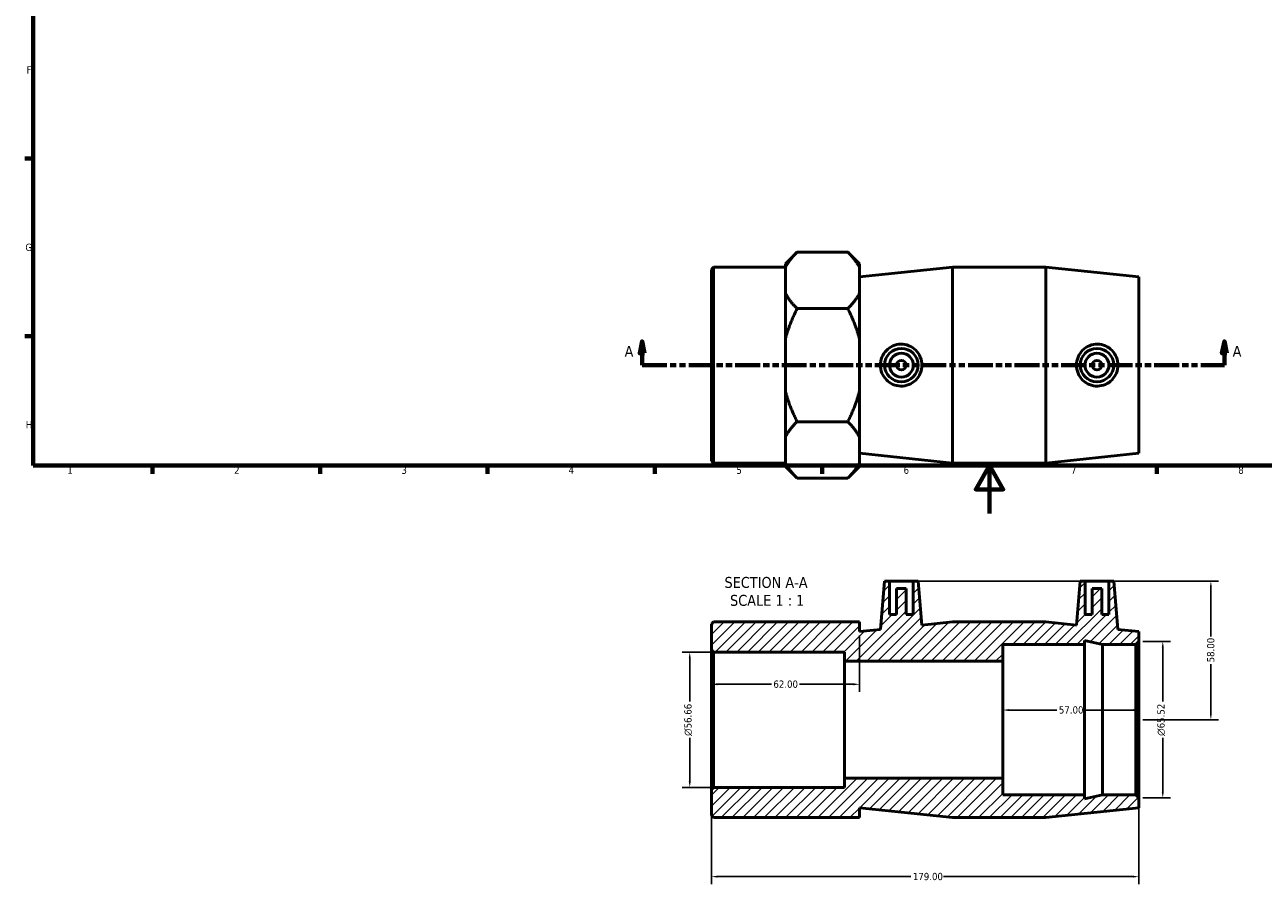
# Model space of a CAD drawing. Header units: millimetres. Extents: x 0 to 904, y -155 to 594.
# Tile 1 of 3: x 17 to 535, y -155 to 205. Entities that reach past the tile are written whole.
import ezdxf

# ---------------------------------------------------------------- set-up
doc = ezdxf.new("R2010")
doc.units = ezdxf.units.MM
doc.linetypes.add('DOUBLE_DASH_CHAIN', pattern=[1.2403, 0.6614, -0.0827, 0.1654, -0.0827, 0.1654, -0.0827])
for name, color, linetype, lineweight in [('Border (ANSI)', 7, 'Continuous', 70), ('Dimension (ANSI)', 7, 'Continuous', 25), ('Hatch (ANSI)', 7, 'Continuous', 18), ('Section Line (ANSI)', 7, 'DOUBLE_DASH_CHAIN', 70), ('Symbol (ANSI)', 7, 'Continuous', 25), ('Visible (ANSI)', 7, 'Continuous', 50)]:
    doc.layers.add(name, color=color, linetype=linetype, lineweight=lineweight)
doc.styles.add('Label Text (ANSI)', font='tahoma.ttf')
doc.styles.add('Note Text (ANSI)', font='tahoma.ttf')
doc.dimstyles.new('Default - mm (ANSI)', dxfattribs={"dimtxt": 3.048, "dimasz": 2.5, "dimexe": 3.175, "dimexo": 1.6002, "dimgap": 0.8, "dimtad": 0, "dimtoh": 1, "dimrnd": 1e-08, "dimzin": 4, "dimdsep": 46, "dimtxsty": 'Note Text (ANSI)', "dimcen": 0.09, "dimdle": 10, "dimclrd": 256, "dimclre": 256, "dimclrt": 230, "dimadec": 1, "dimazin": 1, "dimtfac": 1, "dimtofl": 0, "dimtmove": 0, "dimatfit": 3, "dimfxl": 1, "dimtolj": 1, "dimtzin": 4, "dimlwd": -1, "dimlwe": -1, "dimarcsym": 0})

# ---------------------------------------------------------------- blocks, each defined once
blk = doc.blocks.new('Borders Default Border')
at = {"layer": 'Border (ANSI)'}
for p, q in [((20, 148.5), (16.55, 148.5)), ((20, 74.25), (16.55, 74.25)), ((70.08, 20), (70.08, 16.55)), ((140.17, 20), (140.17, 16.55)), ((210.25, 20), (210.25, 16.55)), ((280.33, 20), (280.33, 16.55)), ((350.42, 20), (350.42, 16.55)), ((490.58, 20), (490.58, 16.55))]:
    blk.add_line(p, q, dxfattribs=at)
at = {"layer": 'Border (ANSI)', "flags": 128}
for points in [[(20, 20), (20, 574), (821, 574), (821, 20), (20, 20)], [(420.5, 0), (420.5, 20), (414.73, 10), (426.27, 10), (420.5, 20)]]:
    blk.add_lwpolyline(points, dxfattribs=at)
at = {"layer": 'Border (ANSI)', "color": 230, "true_color": 0xff0080, "char_height": 3.05, "attachment_point": 7, "style": 'Note Text (ANSI)'}
for s, insert in [('F', (17.29, 184.1)), ('G', (16.81, 109.79)), ('H', (16.97, 35.6)), ('1', (34.35, 16.55)), ('2', (104.2, 16.55)), ('3', (174.26, 16.49)), ('4', (244.23, 16.55)), ('5', (314.48, 16.49)), ('6', (384.49, 16.49)), ('7', (454.6, 16.55)), ('8', (524.63, 16.48))]:
    blk.add_mtext(s, dxfattribs=dict(at, insert=insert))
blk = doc.blocks.new('2dTransSection0')
at = {"layer": 'Section Line (ANSI)', "linetype": 'Continuous'}
for p, q in [((275.05, 72.06), (274.05, 67.06)), ((275.05, 67.06), (275.05, 72.06)), ((276.05, 67.06), (275.05, 72.06)), ((518.81, 72.06), (517.81, 67.06)), ((518.81, 67.06), (518.81, 72.06)), ((519.81, 67.06), (518.81, 72.06)), ((274.05, 67.06), (276.05, 67.06)), ((275.05, 62.06), (275.05, 67.06)), ((517.81, 67.06), (519.81, 67.06)), ((518.81, 62.06), (518.81, 67.06)), ((275.05, 62.06), (284.93, 62.06)), ((508.92, 62.06), (518.81, 62.06))]:
    blk.add_line(p, q, dxfattribs=at)
at = {"layer": 'Section Line (ANSI)', "linetype": 'DOUBLE_DASH_CHAIN', "ltscale": 15.71387}
blk.add_line((275.05, 62.06), (518.81, 62.06), dxfattribs=at)
at = {"layer": 'Section Line (ANSI)', "linetype": 'Continuous', "flags": 128}
for points in [[(276.05, 67.06), (275.05, 72.06), (274.05, 67.06), (276.05, 67.06)], [(519.81, 67.06), (518.81, 72.06), (517.81, 67.06), (519.81, 67.06)]]:
    blk.add_lwpolyline(points, dxfattribs=at)
at = {"layer": 'Section Line (ANSI)'}
for points in [[(276.05, 67.06), (275.05, 72.06), (274.05, 67.06), (276.05, 67.06)], [(519.81, 67.06), (518.81, 72.06), (517.81, 67.06), (519.81, 67.06)]]:
    blk.add_solid(points, dxfattribs=at)
at = {"layer": 'Section Line (ANSI)', "char_height": 4.57, "attachment_point": 7, "style": 'Label Text (ANSI)'}
for insert in [(267.69, 65.56), (522.28, 65.56)]:
    blk.add_mtext('A', dxfattribs=dict(at, insert=insert))
blk = doc.blocks.new('*D7')
at = {"layer": 'Defpoints', "color": 0, "transparency": 16777216}
for p in [(304.98, -58.06), (294.98, -114.72), (304.98, -114.72)]:
    blk.add_point(p, dxfattribs=at)
at = {"layer": 'Dimension (ANSI)', "transparency": 16777216}
for p, q in [((303.38, -58.06), (291.8, -58.06)), ((294.98, -60.56), (294.98, -78.8)), ((294.98, -112.22), (294.98, -93.98)), ((303.38, -114.72), (291.8, -114.72))]:
    blk.add_line(p, q, dxfattribs=at)
for points in [[(294.56, -60.56), (295.39, -60.56), (294.98, -58.06)], [(294.56, -112.22), (295.39, -112.22), (294.98, -114.72)]]:
    blk.add_solid(points, dxfattribs=at)
at = {"layer": 'Dimension (ANSI)', "color": 230, "true_color": 0xff0080, "transparency": 16777216, "insert": (292.68, -93.18), "char_height": 3.048, "attachment_point": 1, "rotation": 90, "style": 'Note Text (ANSI)'}
blk.add_mtext('\\A1;\\fAIGDT|b0|i0;\\H3.0480;\\ln\\fTahoma|b0|i0;\\H3.0480;56.66', dxfattribs=at)
blk = doc.blocks.new('*D8')
at = {"layer": 'Defpoints', "color": 0, "transparency": 16777216}
for p in [(304.03, -115.66), (483.03, -119.15), (304.03, -152.09)]:
    blk.add_point(p, dxfattribs=at)
at = {"layer": 'Dimension (ANSI)', "transparency": 16777216}
for p, q in [((304.03, -117.26), (304.03, -155.26)), ((483.03, -120.75), (483.03, -155.26)), ((306.53, -152.09), (387.6, -152.09)), ((480.53, -152.09), (401.28, -152.09))]:
    blk.add_line(p, q, dxfattribs=at)
for points in [[(306.53, -151.67), (306.53, -152.5), (304.03, -152.09)], [(480.53, -151.67), (480.53, -152.5), (483.03, -152.09)]]:
    blk.add_solid(points, dxfattribs=at)
at = {"layer": 'Dimension (ANSI)', "color": 230, "true_color": 0xff0080, "transparency": 16777216, "insert": (388.4, -150.5), "char_height": 3.048, "attachment_point": 1, "style": 'Note Text (ANSI)'}
blk.add_mtext('\\A1;179.00', dxfattribs=at)
blk = doc.blocks.new('*D9')
at = {"layer": 'Defpoints', "color": 0, "transparency": 16777216}
for p in [(483.03, -53.63), (483.03, -119.15), (493.03, -119.15)]:
    blk.add_point(p, dxfattribs=at)
at = {"layer": 'Dimension (ANSI)', "transparency": 16777216}
for p, q in [((484.63, -53.63), (496.21, -53.63)), ((493.03, -56.13), (493.03, -78.82)), ((493.03, -116.65), (493.03, -93.96)), ((484.63, -119.15), (496.21, -119.15))]:
    blk.add_line(p, q, dxfattribs=at)
for points in [[(492.61, -56.13), (493.45, -56.13), (493.03, -53.63)], [(492.61, -116.65), (493.45, -116.65), (493.03, -119.15)]]:
    blk.add_solid(points, dxfattribs=at)
at = {"layer": 'Dimension (ANSI)', "color": 230, "true_color": 0xff0080, "transparency": 16777216, "insert": (490.74, -93.16), "char_height": 3.048, "attachment_point": 1, "rotation": 90, "style": 'Note Text (ANSI)'}
blk.add_mtext('\\A1;\\fAIGDT|b0|i0;\\H3.0480;\\ln\\fTahoma|b0|i0;\\H3.0480;65.52', dxfattribs=at)
blk = doc.blocks.new('*D10')
at = {"layer": 'Defpoints', "color": 0, "transparency": 16777216}
for p in [(426.03, -82.35), (426.03, -86.39), (483.03, -86.39)]:
    blk.add_point(p, dxfattribs=at)
at = {"layer": 'Dimension (ANSI)', "transparency": 16777216}
for p, q in [((428.53, -82.35), (448.73, -82.35)), ((480.53, -82.35), (460.33, -82.35))]:
    blk.add_line(p, q, dxfattribs=at)
for points in [[(428.53, -81.93), (428.53, -82.77), (426.03, -82.35)], [(480.53, -81.93), (480.53, -82.77), (483.03, -82.35)]]:
    blk.add_solid(points, dxfattribs=at)
at = {"layer": 'Dimension (ANSI)', "color": 230, "true_color": 0xff0080, "transparency": 16777216, "insert": (449.53, -80.76), "char_height": 3.048, "attachment_point": 1, "style": 'Note Text (ANSI)'}
blk.add_mtext('\\A1;57.00', dxfattribs=at)
blk = doc.blocks.new('*D11')
at = {"layer": 'Defpoints', "color": 0, "transparency": 16777216}
for p in [(388.58, -28.39), (483.03, -86.39), (513.16, -86.39)]:
    blk.add_point(p, dxfattribs=at)
at = {"layer": 'Dimension (ANSI)', "transparency": 16777216}
for p, q in [((390.18, -28.39), (516.33, -28.39)), ((513.16, -30.89), (513.16, -51.59)), ((513.16, -83.89), (513.16, -63.19)), ((484.63, -86.39), (516.33, -86.39))]:
    blk.add_line(p, q, dxfattribs=at)
for points in [[(512.74, -30.89), (513.57, -30.89), (513.16, -28.39)], [(512.74, -83.89), (513.57, -83.89), (513.16, -86.39)]]:
    blk.add_solid(points, dxfattribs=at)
at = {"layer": 'Dimension (ANSI)', "color": 230, "true_color": 0xff0080, "transparency": 16777216, "insert": (511.56, -62.39), "char_height": 3.048, "attachment_point": 1, "rotation": 90, "style": 'Note Text (ANSI)'}
blk.add_mtext('\\A1;58.00', dxfattribs=at)
blk = doc.blocks.new('*D12')
at = {"layer": 'Defpoints', "color": 0, "transparency": 16777216}
for p in [(366.03, -49.49), (304.03, -71.56), (366.03, -71.56)]:
    blk.add_point(p, dxfattribs=at)
at = {"layer": 'Dimension (ANSI)', "transparency": 16777216}
for p, q in [((366.03, -51.09), (366.03, -74.74)), ((306.53, -71.56), (329.19, -71.56)), ((363.53, -71.56), (340.87, -71.56))]:
    blk.add_line(p, q, dxfattribs=at)
for points in [[(306.53, -71.14), (306.53, -71.98), (304.03, -71.56)], [(363.53, -71.14), (363.53, -71.98), (366.03, -71.56)]]:
    blk.add_solid(points, dxfattribs=at)
at = {"layer": 'Dimension (ANSI)', "color": 230, "true_color": 0xff0080, "transparency": 16777216, "insert": (329.99, -69.97), "char_height": 3.048, "attachment_point": 1, "style": 'Note Text (ANSI)'}
blk.add_mtext('\\A1;62.00', dxfattribs=at)

msp = doc.modelspace()

# ---------------------------------------------------------------- hatches: boundary and pattern name
at = {"layer": 'Hatch (ANSI)'}
h = msp.add_hatch(dxfattribs=at)
h.set_pattern_fill('ANSI31', color=256, scale=25.4, style=0)
h.set_pattern_definition([(45, (0, 0), (-2.245064, 2.245064), [])])
h.paths.add_polyline_path([(444.031, -45.39), (405.031, -45.39), (392.187, -46.741), (390.581, -28.39), (388.581, -28.39), (388.581, -42.39), (385.581, -42.39), (385.581, -31.39), (381.581, -31.39), (381.581, -42.39), (378.581, -42.39), (378.581, -28.39), (376.581, -28.39), (374.816, -48.567), (366.031, -49.49), (366.031, -45.39), (335.031, -45.39), (304.976, -45.39), (304.031, -46.335), (304.031, -57.117), (304.976, -58.062), (359.831, -58.062), (359.831, -61.89), (426.031, -61.89), (426.031, -54.89), (460.231, -54.89), (460.231, -53.275), (467.831, -54.89), (481.771, -54.89), (483.031, -53.63), (483.031, -49.49), (474.246, -48.567), (472.481, -28.39), (470.481, -28.39), (470.481, -42.39), (467.481, -42.39), (467.481, -31.39), (463.481, -31.39), (463.481, -42.39), (460.481, -42.39), (460.481, -28.39), (458.481, -28.39), (456.876, -46.741)])
h.paths.add_polyline_path([(405.031, -127.39), (444.031, -127.39), (483.031, -123.29), (483.031, -119.15), (481.771, -117.89), (467.831, -117.89), (460.231, -119.506), (460.231, -117.89), (426.031, -117.89), (426.031, -110.89), (359.831, -110.89), (359.831, -114.718), (304.976, -114.718), (304.031, -115.663), (304.031, -126.445), (304.976, -127.39), (335.031, -127.39), (366.031, -127.39), (366.031, -123.29)])

# ---------------------------------------------------------------- linework, layer by layer
at = {"layer": 'Visible (ANSI)'}
for p, q in [((335.031, 104.501), (339.931, 109.401)), ((361.131, 109.401), (339.931, 109.401)), ((366.031, 104.501), (361.131, 109.401)), ((335.031, 104.501), (335.031, 103.051)), ((366.031, 103.051), (366.031, 104.501)), ((304.031, 102.113), (304.976, 103.058)), ((304.031, 22.003), (304.031, 102.113)), ((304.976, 103.058), (304.976, 21.058)), ((304.976, 103.058), (335.031, 103.058)), ((335.031, 97.565), (335.031, 103.051)), ((366.031, 98.958), (405.031, 103.058)), ((366.031, 92.079), (366.031, 103.051)), ((405.031, 21.058), (405.031, 103.058)), ((405.031, 103.058), (444.031, 103.058)), ((444.031, 21.058), (444.031, 103.058)), ((483.031, 98.958), (444.031, 103.058)), ((483.031, 25.158), (483.031, 98.958)), ((335.031, 92.079), (335.031, 97.565)), ((335.031, 92.079), (335.031, 73.03)), ((366.031, 73.03), (366.031, 92.079)), ((361.131, 85.729), (339.931, 85.729)), ((335.031, 62.058), (335.031, 73.03)), ((366.031, 51.086), (366.031, 73.03)), ((335.031, 51.086), (335.031, 62.058)), ((335.031, 51.086), (335.031, 32.037)), ((366.031, 32.037), (366.031, 51.086)), ((361.131, 38.386), (339.931, 38.386)), ((335.031, 26.551), (335.031, 32.037)), ((366.031, 21.065), (366.031, 32.037)), ((335.031, 21.065), (335.031, 26.551)), ((304.031, 22.003), (304.976, 21.058)), ((304.976, 21.058), (335.031, 21.058)), ((335.031, 21.065), (335.031, 19.615)), ((366.031, 25.158), (405.031, 21.058)), ((366.031, 19.615), (366.031, 21.065)), ((405.031, 21.058), (444.031, 21.058)), ((483.031, 25.158), (444.031, 21.058)), ((335.031, 19.615), (339.931, 14.715)), ((366.031, 19.615), (361.131, 14.715)), ((361.131, 14.715), (339.931, 14.715)), ((376.581, -28.39), (374.816, -48.567)), ((378.581, -28.39), (376.581, -28.39)), ((378.581, -42.39), (378.581, -28.39)), ((378.581, -28.39), (388.581, -28.39)), ((390.581, -28.39), (388.581, -28.39)), ((388.581, -28.39), (388.581, -42.39)), ((392.187, -46.741), (390.581, -28.39)), ((458.481, -28.39), (456.876, -46.741)), ((460.481, -28.39), (458.481, -28.39)), ((460.481, -42.39), (460.481, -28.39)), ((460.481, -28.39), (470.481, -28.39)), ((472.481, -28.39), (470.481, -28.39)), ((470.481, -28.39), (470.481, -42.39)), ((474.246, -48.567), (472.481, -28.39)), ((385.581, -31.39), (381.581, -31.39)), ((381.581, -31.39), (381.581, -42.39)), ((385.581, -42.39), (385.581, -31.39)), ((467.481, -31.39), (463.481, -31.39)), ((463.481, -31.39), (463.481, -42.39)), ((467.481, -42.39), (467.481, -31.39)), ((304.976, -45.39), (304.031, -46.335)), ((304.031, -46.335), (304.031, -57.117)), ((335.031, -45.39), (304.976, -45.39)), ((366.031, -45.39), (335.031, -45.39)), ((366.031, -49.49), (366.031, -45.39)), ((381.581, -42.39), (378.581, -42.39)), ((388.581, -42.39), (385.581, -42.39)), ((405.031, -45.39), (392.187, -46.741)), ((444.031, -45.39), (405.031, -45.39)), ((456.876, -46.741), (444.031, -45.39)), ((463.481, -42.39), (460.481, -42.39)), ((470.481, -42.39), (467.481, -42.39)), ((374.816, -48.567), (366.031, -49.49)), ((483.031, -49.49), (474.246, -48.567)), ((483.031, -53.63), (483.031, -49.49)), ((426.031, -61.89), (426.031, -54.89)), ((426.031, -54.89), (460.231, -54.89)), ((460.231, -54.89), (460.231, -53.275)), ((460.231, -53.275), (467.831, -54.89)), ((460.231, -117.89), (460.231, -54.89)), ((467.831, -54.89), (481.771, -54.89)), ((467.831, -117.89), (467.831, -54.89)), ((481.771, -54.89), (483.031, -53.63)), ((481.771, -54.89), (481.771, -117.89)), ((483.031, -119.15), (483.031, -53.63)), ((304.031, -57.117), (304.976, -58.062)), ((304.031, -57.117), (304.031, -115.663)), ((304.976, -58.062), (359.831, -58.062)), ((304.976, -114.718), (304.976, -58.062)), ((359.831, -58.062), (359.831, -61.89)), ((359.831, -61.89), (426.031, -61.89)), ((359.831, -110.89), (359.831, -61.89)), ((426.031, -110.89), (426.031, -61.89)), ((426.031, -110.89), (359.831, -110.89)), ((359.831, -110.89), (359.831, -114.718)), ((426.031, -117.89), (426.031, -110.89)), ((304.976, -114.718), (304.031, -115.663)), ((304.031, -115.663), (304.031, -126.445)), ((359.831, -114.718), (304.976, -114.718)), ((460.231, -117.89), (426.031, -117.89)), ((467.831, -117.89), (460.231, -119.506)), ((460.231, -119.506), (460.231, -117.89)), ((481.771, -117.89), (467.831, -117.89)), ((483.031, -119.15), (481.771, -117.89)), ((483.031, -123.29), (483.031, -119.15)), ((366.031, -127.39), (366.031, -123.29)), ((366.031, -123.29), (405.031, -127.39)), ((444.031, -127.39), (483.031, -123.29)), ((304.031, -126.445), (304.976, -127.39)), ((304.976, -127.39), (335.031, -127.39)), ((335.031, -127.39), (366.031, -127.39)), ((405.031, -127.39), (444.031, -127.39))]:
    msp.add_line(p, q, dxfattribs=at)
for centre, radius in [((383.581, 62.058), 7), ((465.481, 62.058), 7), ((383.581, 62.058), 5), ((383.581, 62.058), 2), ((465.481, 62.058), 5), ((465.481, 62.058), 2)]:
    msp.add_circle(centre, radius, dxfattribs=at)
for points in [[(339.931, 109.401), (336.583, 106.052), (335.031, 103.051)], [(366.031, 103.051), (364.479, 106.052), (361.131, 109.401)], [(335.031, 92.079), (336.583, 89.077), (339.931, 85.729)], [(361.131, 85.729), (364.479, 89.077), (366.031, 92.079)], [(339.931, 85.729), (336.583, 79.033), (335.031, 73.03)], [(366.031, 73.03), (364.479, 79.033), (361.131, 85.729)], [(335.031, 51.086), (336.583, 45.083), (339.931, 38.386)], [(361.131, 38.386), (364.479, 45.083), (366.031, 51.086)], [(339.931, 38.386), (336.583, 35.038), (335.031, 32.037)], [(366.031, 32.037), (364.479, 35.038), (361.131, 38.386)], [(335.031, 21.065), (336.583, 18.063), (339.931, 14.715)], [(361.131, 14.715), (364.479, 18.063), (366.031, 21.065)]]:
    msp.add_rational_spline(points, [1, 1.01015544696, 1], degree=2, dxfattribs=at)
for points, knots in [([(383.294, 53.287), (382.222, 53.313), (381.081, 53.553), (378.988, 54.473), (378.036, 55.153), (376.536, 56.705), (375.886, 57.683), (375.027, 59.818), (374.816, 60.975), (374.816, 63.141), (375.027, 64.298), (375.886, 66.432), (376.536, 67.411), (378.036, 68.962), (378.988, 69.642), (381.081, 70.563), (382.222, 70.803), (384.424, 70.855), (385.623, 70.648), (387.822, 69.76), (388.823, 69.08), (390.388, 67.514), (391.063, 66.529), (391.963, 64.359), (392.187, 63.174), (392.187, 60.942), (391.963, 59.757), (391.063, 57.587), (390.388, 56.601), (388.823, 55.036), (387.822, 54.356), (385.623, 53.468), (384.424, 53.26), (383.294, 53.287)], [0, 0, 0, 0, 0.3231961, 0.3231961, 0.6463922, 0.6463922, 0.9713405, 0.9713405, 1.2962887, 1.2962887, 1.6212369, 1.6212369, 1.9461851, 1.9461851, 2.2693812, 2.2693812, 2.5925773, 2.5925773, 2.9335536, 2.9335536, 3.2745298, 3.2745298, 3.6092935, 3.6092935, 3.9440572, 3.9440572, 4.2788208, 4.2788208, 4.6135845, 4.6135845, 4.9545607, 4.9545607, 5.295537, 5.295537, 5.295537, 5.295537]), ([(465.769, 53.287), (464.638, 53.26), (463.439, 53.468), (461.24, 54.356), (460.24, 55.036), (458.675, 56.601), (457.999, 57.587), (457.1, 59.757), (456.876, 60.942), (456.876, 63.174), (457.1, 64.359), (457.999, 66.529), (458.675, 67.514), (460.24, 69.08), (461.24, 69.76), (463.439, 70.648), (464.638, 70.855), (466.84, 70.803), (467.982, 70.563), (470.075, 69.642), (471.026, 68.962), (472.527, 67.411), (473.176, 66.432), (474.036, 64.298), (474.246, 63.141), (474.246, 60.975), (474.036, 59.818), (473.176, 57.683), (472.527, 56.705), (471.026, 55.153), (470.075, 54.473), (467.982, 53.553), (466.84, 53.313), (465.769, 53.287)], [0, 0, 0, 0, 0.3409762, 0.3409762, 0.6819525, 0.6819525, 1.0167161, 1.0167161, 1.3514798, 1.3514798, 1.6862435, 1.6862435, 2.0210072, 2.0210072, 2.3619834, 2.3619834, 2.7029596, 2.7029596, 3.0261558, 3.0261558, 3.3493519, 3.3493519, 3.6743001, 3.6743001, 3.9992483, 3.9992483, 4.3241965, 4.3241965, 4.6491447, 4.6491447, 4.9723408, 4.9723408, 5.295537, 5.295537, 5.295537, 5.295537])]:
    msp.add_open_spline(points, degree=3, knots=knots, dxfattribs=at)

# ---------------------------------------------------------------- block references
msp.add_blockref('Borders Default Border', (0, 0))
at = {"layer": 'Section Line (ANSI)'}
msp.add_blockref('2dTransSection0', (0, 0), dxfattribs=at)

# ---------------------------------------------------------------- texts
at = {"layer": 'Symbol (ANSI)', "char_height": 4.572, "attachment_point": 7, "style": 'Label Text (ANSI)'}
for s, insert in [('SECTION A-A', (309.522, -31.285)), ('SCALE 1 : 1', (311.842, -38.798))]:
    msp.add_mtext(s, dxfattribs=dict(at, insert=insert))

# ---------------------------------------------------------------- dimensions: what is measured, and where the dimension line sits
at = {"layer": 'Dimension (ANSI)'}
for base, p1, p2, angle, override, picture, middle in [((513.158, -86.39), (388.581, -28.39), (483.031, -86.39), 90, {"dimtoh": 0, "dimdec": 2, "dimtp": 0, "dimtm": 0, "dimtdec": 2, "dimatfit": 1}, '*D11', (513.158, -57.39)), ((426.031, -82.35), (483.031, -86.39), (426.031, -86.39), 180, {"dimtoh": 0, "dimdec": 2, "dimse1": 1, "dimse2": 1, "dimtp": 0, "dimtm": 0, "dimtdec": 2, "dimatfit": 1}, '*D10', (454.531, -82.35)), ((304.031, -152.088), (483.031, -119.15), (304.031, -115.663), 180, {"dimtoh": 0, "dimdec": 2, "dimtp": 0, "dimtm": 0, "dimtdec": 2, "dimatfit": 1}, '*D8', (394.442, -152.088))]:
    dim = msp.add_linear_dim(base=base, p1=p1, p2=p2, angle=angle, dimstyle='Default - mm (ANSI)', override=override, dxfattribs=at)
    dim.commit()
    dim.dimension.update_dxf_attribs({"geometry": picture, "text_midpoint": middle, "dimtype": 160})
dim = msp.add_linear_dim(base=(366.031, -71.561), p1=(304.031, -71.561), p2=(366.031, -49.49), dimstyle='Default - mm (ANSI)', override={"dimtoh": 0, "dimdec": 2, "dimse1": 1, "dimtp": 0, "dimtm": 0, "dimtdec": 2, "dimatfit": 1}, dxfattribs=at)
dim.commit()
dim.dimension.update_dxf_attribs({"geometry": '*D12', "text_midpoint": (335.031, -71.561), "dimtype": 160})
for base, p1, p2, picture, middle in [((493.031, -119.15), (483.031, -53.63), (483.031, -119.15), '*D9', (493.031, -86.39)), ((294.976, -114.718), (304.976, -58.062), (304.976, -114.718), '*D7', (294.976, -86.39))]:
    dim = msp.add_linear_dim(base=base, p1=p1, p2=p2, angle=90, text='\\fAIGDT|b0|i0;\\H3.0480;\\ln\\fTahoma|b0|i0;\\H3.0480;<>', dimstyle='Default - mm (ANSI)', override={"dimtoh": 0, "dimdec": 2, "dimtp": 0, "dimtm": 0, "dimtdec": 2, "dimatfit": 1}, dxfattribs=at)
    dim.commit()
    dim.dimension.update_dxf_attribs({"geometry": picture, "text_midpoint": middle, "dimtype": 160})

doc.saveas('drawing.dxf')
